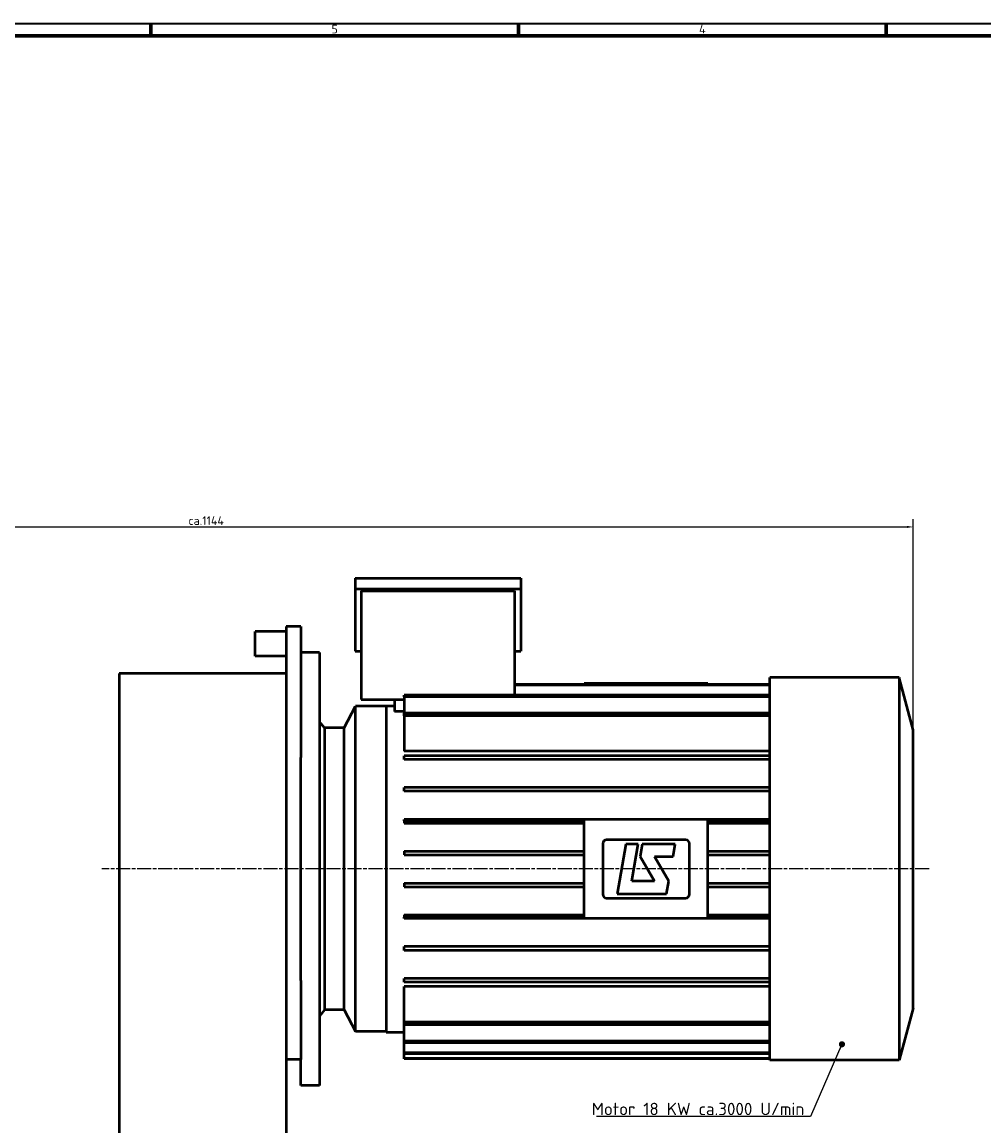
# Model space of a CAD drawing. Header units: millimetres. Extents: x 10 to 2368, y 10 to 1673.
# Tile 7 of 10: x 788 to 1565, y 781 to 1673. Entities that reach past the tile are written whole.
import ezdxf

# ---------------------------------------------------------------- set-up
doc = ezdxf.new("R2010")
doc.units = ezdxf.units.MM
doc.header["$LTSCALE"] = 2
doc.linetypes.add('CHAIN', pattern=[0.3543, 0.2362, -0.0295, 0.0591, -0.0295])
doc.layers.get('0').update_dxf_attribs({"lineweight": 25})
for name, color, linetype, lineweight in [('Bemaßung (ISO)', 7, 'Continuous', 25), ('Mittellinie (ISO)', 7, 'Continuous', 25), ('Rahmen (ISO)', 7, 'Continuous', 70), ('Sichtbar (ISO)', 7, 'Continuous', 50), ('Symbol (ISO)', 7, 'Continuous', 25)]:
    doc.layers.add(name, color=color, linetype=linetype, lineweight=lineweight)
doc.styles.add('Notiztext (DIN)', font='isocpeur.ttf')
doc.dimstyles.new('Standard (DIN)', dxfattribs={"dimscale": 2, "dimtxt": 3.5, "dimasz": 2.5, "dimexe": 3.175, "dimexo": 0.8, "dimgap": 0.8, "dimtad": 1, "dimdec": 3, "dimrnd": 1e-08, "dimtxsty": 'Notiztext (DIN)', "dimcen": 0.09, "dimdle": 10, "dimclrd": 256, "dimclre": 256, "dimclrt": 256, "dimazin": 2, "dimtfac": 0.571429, "dimtdec": 3, "dimtmove": 0, "dimatfit": 3, "dimfxl": 1, "dimtolj": 1, "dimlwd": -1, "dimlwe": -1, "dimarcsym": 0})
doc.dimstyles.new('Standard - Methode 2a (DIN)$7', dxfattribs={"dimscale": 2, "dimtxt": 3.5, "dimasz": 2.5, "dimexe": 3.175, "dimexo": 0.8, "dimgap": 0.8, "dimtad": 1, "dimtih": 1, "dimtoh": 1, "dimrnd": 1e-08, "dimtxsty": 'Notiztext (DIN)', "dimcen": 0.09, "dimdle": 10, "dimclrd": 256, "dimclre": 256, "dimclrt": 256, "dimazin": 2, "dimtfac": 1, "dimtmove": 0, "dimatfit": 3, "dimfxl": 1, "dimtolj": 1, "dimlwd": -1, "dimlwe": -1, "dimarcsym": 0})

# ---------------------------------------------------------------- blocks, each defined once
blk = doc.blocks.new('Ränder Hagen+Goebel Rahmen')
at = {"layer": 'Rahmen (ISO)', "linetype": 'Continuous', "lineweight": 35}
blk.add_line((5, 836), (1184, 836), dxfattribs=at)
at = {"layer": 'Rahmen (ISO)'}
for p, q in [((445.88, 831), (445.88, 836)), ((594.5, 831), (594.5, 836)), ((743.13, 831), (743.13, 836)), ((10, 831), (1179, 831))]:
    blk.add_line(p, q, dxfattribs=at)
at = {"layer": 'Symbol (ISO)', "char_height": 3.5, "attachment_point": 8, "style": 'Notiztext (DIN)'}
for s, insert in [('5', (520.19, 832)), ('4', (668.81, 832))]:
    blk.add_mtext(s, dxfattribs=dict(at, insert=insert))
blk = doc.blocks.new('*D25')
at = {"layer": 'Bemaßung (ISO)'}
for p, q in [((364.12, 689.16), (364.12, 1271.41)), ((1508.12, 1102.66), (1508.12, 1271.41)), ((369.12, 1265.06), (1503.12, 1265.06))]:
    blk.add_line(p, q, dxfattribs=at)
for points in [[(369.12, 1265.9), (369.12, 1264.23), (364.12, 1265.06)], [(1503.12, 1265.9), (1503.12, 1264.23), (1508.12, 1265.06)]]:
    blk.add_solid(points, dxfattribs=at)
at = {"layer": 'Defpoints', "color": 0}
for p in [(1508.12, 1265.06), (1508.12, 1101.06), (364.12, 687.56)]:
    blk.add_point(p, dxfattribs=at)
at = {"layer": 'Bemaßung (ISO)', "insert": (922.12, 1273.66), "char_height": 7, "attachment_point": 1, "style": 'Notiztext (DIN)'}
blk.add_mtext('\\A1;ca.1144', dxfattribs=at)

msp = doc.modelspace()

# ---------------------------------------------------------------- linework, layer by layer
at = {"layer": 'Mittellinie (ISO)', "linetype": 'CHAIN', "ltscale": 23.990969}
msp.add_line((1521.03, 988.5626), (852.1831, 988.5626), dxfattribs=at)
at = {"layer": 'Sichtbar (ISO)'}
for p, q in [((1056.8738, 1223.5626), (1056.8738, 1215.1465)), ((1056.8738, 1223.5626), (1190.8738, 1223.5626)), ((1190.8738, 1223.5626), (1190.8738, 1215.1465)), ((1056.8738, 1215.1465), (1190.8738, 1215.1465)), ((1056.8738, 1215.1465), (1056.8738, 1164.5132)), ((1190.8738, 1215.1465), (1190.8738, 1164.5132)), ((1061.8738, 1213.5132), (1061.8738, 1125.5626)), ((1061.8738, 1213.5132), (1185.8738, 1213.5132)), ((1185.8738, 1213.5132), (1185.8738, 1129.1749)), ((1001.1238, 1180.5626), (976.1238, 1180.5626)), ((976.1238, 1160.5626), (976.1238, 1180.5626)), ((1001.1238, 1184.5626), (1001.1238, 1146.5626)), ((1013.1238, 1184.5626), (1001.1238, 1184.5626)), ((1013.1238, 1184.5626), (1013.1238, 1078.7013)), ((1001.1238, 1160.5626), (976.1238, 1160.5626)), ((1028.1238, 1163.5626), (1013.1238, 1163.5626)), ((1028.1238, 1163.5626), (1028.1238, 813.5626)), ((1056.8738, 1164.5132), (1061.8738, 1164.5132)), ((1185.8738, 1164.5132), (1190.8738, 1164.5132)), ((866.1238, 1146.5626), (866.1238, 626.732)), ((1001.1238, 1146.5626), (866.1238, 1146.5626)), ((1001.1238, 1146.5626), (1001.1238, 496.5626)), ((1392.1238, 833.8626), (1392.1238, 1143.2626)), ((1496.8164, 1143.2626), (1392.1238, 1143.2626)), ((1496.8164, 1143.2626), (1496.8164, 833.8626)), ((1508.1238, 1101.0626), (1496.8164, 1143.2626)), ((1242.1238, 1137.5626), (1185.8738, 1137.5626)), ((1392.1238, 1137.2551), (1185.8738, 1137.2551)), ((1242.1238, 1138.5626), (1242.1238, 1137.5626)), ((1342.1238, 1138.5626), (1242.1238, 1138.5626)), ((1342.1238, 1137.5626), (1242.1238, 1137.5626)), ((1342.1238, 1138.5626), (1342.1238, 1137.5626)), ((1392.1238, 1137.5626), (1342.1238, 1137.5626)), ((1061.8738, 1125.5626), (1096.6238, 1125.5626)), ((1088.6238, 1125.5626), (1088.6238, 1115.7688)), ((1096.6238, 1127.7962), (1096.6238, 1129.1749)), ((1392.1238, 1129.1749), (1096.6238, 1129.1749)), ((1096.6238, 1127.7962), (1096.6238, 1114.5766)), ((1392.1238, 1127.7962), (1096.6238, 1127.7962)), ((1048.1238, 1102.5626), (1057.1238, 1120.0626)), ((1057.1238, 857.0626), (1057.1238, 1120.0626)), ((1082.1238, 1120.0626), (1057.1238, 1120.0626)), ((1082.1238, 1120.5626), (1082.1238, 856.5626)), ((1082.1238, 1120.5626), (1088.6238, 1120.5626)), ((1096.6238, 1115.7688), (1088.6238, 1115.7688)), ((1032.1238, 1102.5626), (1028.1238, 1107.5626)), ((1096.6238, 1112.4149), (1096.6238, 1114.5766)), ((1392.1238, 1114.5766), (1096.6238, 1114.5766)), ((1392.1238, 1112.4149), (1096.6238, 1112.4149)), ((1096.6238, 1112.4149), (1096.6238, 1083.6804)), ((1032.1238, 1102.5626), (1032.1238, 874.5626)), ((1048.1238, 1102.5626), (1032.1238, 1102.5626)), ((1048.1238, 874.5626), (1048.1238, 1102.5626)), ((1508.1238, 876.0626), (1508.1238, 1101.0626)), ((1392.1238, 1083.6804), (1096.6238, 1083.6804)), ((1392.1238, 1080.0863), (1096.6238, 1080.0863)), ((1096.6238, 1077.0863), (1096.6238, 1080.0863)), ((1013.1238, 898.4238), (1013.1238, 1078.7013)), ((1392.1238, 1077.0863), (1096.6238, 1077.0863)), ((1392.1238, 1054.3653), (1096.6238, 1054.3653)), ((1096.6238, 1051.3653), (1096.6238, 1054.3653)), ((1392.1238, 1051.3653), (1096.6238, 1051.3653)), ((1392.1238, 1028.6442), (1096.6238, 1028.6442)), ((1096.6238, 1027.4856), (1096.6238, 1028.6442)), ((1242.1238, 1027.4856), (1096.6238, 1027.4856)), ((1096.6238, 1027.4856), (1096.6238, 1025.6442)), ((1342.1238, 1028.5626), (1242.1238, 1028.5626)), ((1242.1238, 948.5626), (1242.1238, 1028.5626)), ((1342.1238, 948.5626), (1342.1238, 1028.5626)), ((1392.1238, 1027.4856), (1342.1238, 1027.4856)), ((1096.6238, 1025.6442), (1242.1238, 1025.6442)), ((1342.1238, 1025.6442), (1392.1238, 1025.6442)), ((1257.1238, 1009.0626), (1257.1238, 968.0626)), ((1324.1238, 1012.0626), (1260.1238, 1012.0626)), ((1275.6769, 1008.5626), (1268.6238, 968.5626)), ((1285.8312, 1008.5626), (1275.6769, 1008.5626)), ((1280.5414, 978.5626), (1285.8312, 1008.5626)), ((1289.0564, 1008.5626), (1287.2931, 998.5626)), ((1315.6769, 1008.5626), (1289.0564, 1008.5626)), ((1313.9136, 998.5626), (1315.6769, 1008.5626)), ((1327.1238, 968.0626), (1327.1238, 1009.0626)), ((1096.6238, 1002.9231), (1096.6238, 999.9231)), ((1096.6238, 1002.9231), (1242.1238, 1002.9231)), ((1096.6238, 999.9231), (1242.1238, 999.9231)), ((1342.1238, 1002.9231), (1392.1238, 1002.9231)), ((1342.1238, 999.9231), (1392.1238, 999.9231)), ((1287.2931, 998.5626), (1298.8401, 978.5626)), ((1298.8401, 998.5626), (1313.9136, 998.5626)), ((1310.3871, 978.5626), (1298.8401, 998.5626)), ((1096.6238, 977.202), (1096.6238, 974.202)), ((1096.6238, 977.202), (1242.1238, 977.202)), ((1096.6238, 974.202), (1242.1238, 974.202)), ((1298.8401, 978.5626), (1280.5414, 978.5626)), ((1308.6238, 968.5626), (1310.3871, 978.5626)), ((1342.1238, 977.202), (1392.1238, 977.202)), ((1342.1238, 974.202), (1392.1238, 974.202)), ((1260.1238, 965.0626), (1324.1238, 965.0626)), ((1268.6238, 968.5626), (1308.6238, 968.5626)), ((1096.6238, 951.4809), (1096.6238, 949.6396)), ((1096.6238, 951.4809), (1242.1238, 951.4809)), ((1096.6238, 948.4809), (1096.6238, 949.6396)), ((1242.1238, 949.6396), (1096.6238, 949.6396)), ((1392.1238, 948.4809), (1096.6238, 948.4809)), ((1342.1238, 948.5626), (1242.1238, 948.5626)), ((1342.1238, 951.4809), (1392.1238, 951.4809)), ((1392.1238, 949.6396), (1342.1238, 949.6396)), ((1096.6238, 922.7599), (1096.6238, 925.7599)), ((1392.1238, 925.7599), (1096.6238, 925.7599)), ((1392.1238, 922.7599), (1096.6238, 922.7599)), ((1013.1238, 898.4238), (1013.1238, 834.5626)), ((1096.6238, 897.0388), (1096.6238, 900.0388)), ((1392.1238, 900.0388), (1096.6238, 900.0388)), ((1392.1238, 897.0388), (1096.6238, 897.0388)), ((1392.1238, 893.4448), (1096.6238, 893.4448)), ((1096.6238, 864.7102), (1096.6238, 893.4448)), ((1032.1238, 874.5626), (1028.1238, 869.5626)), ((1048.1238, 874.5626), (1032.1238, 874.5626)), ((1048.1238, 874.5626), (1057.1238, 857.0626)), ((1508.1238, 876.0626), (1496.8164, 833.8626)), ((1082.1238, 857.0626), (1057.1238, 857.0626)), ((1096.6238, 862.5485), (1096.6238, 864.7102)), ((1392.1238, 864.7102), (1096.6238, 864.7102)), ((1096.6238, 849.3289), (1096.6238, 862.5485)), ((1392.1238, 862.5485), (1096.6238, 862.5485)), ((1082.1238, 856.5626), (1096.6238, 856.5626)), ((1096.6238, 847.9503), (1096.6238, 849.3289)), ((1392.1238, 849.3289), (1096.6238, 849.3289)), ((1096.6238, 839.87), (1096.6238, 847.9503)), ((1392.1238, 847.9503), (1096.6238, 847.9503)), ((1392.1238, 839.87), (1096.6238, 839.87)), ((1096.6238, 839.0937), (1096.6238, 839.87)), ((1096.6238, 835.2336), (1096.6238, 839.0937)), ((1392.1238, 839.0937), (1096.6238, 839.0937)), ((1013.1238, 834.5626), (1001.1238, 834.5626)), ((1013.1238, 813.5626), (1013.1238, 834.5626)), ((1392.1238, 835.2336), (1096.6238, 835.2336)), ((1096.6238, 834.9822), (1096.6238, 835.2336)), ((1392.1238, 834.9822), (1096.6238, 834.9822)), ((1496.8164, 833.8626), (1392.1238, 833.8626)), ((1028.1238, 813.5626), (1013.1238, 813.5626))]:
    msp.add_line(p, q, dxfattribs=at)
for centre, start, end in [((1260.1238, 1009.0626), 90, 180), ((1324.1238, 1009.0626), 0, 90), ((1260.1238, 968.0626), 180, 270), ((1324.1238, 968.0626), 270, 0)]:
    msp.add_arc(centre, 3, start, end, dxfattribs=at)

# ---------------------------------------------------------------- block references
at = {"xscale": 2, "yscale": 2, "zscale": 2}
msp.add_blockref('Ränder Hagen+Goebel Rahmen', (0, 0), dxfattribs=at)

# ---------------------------------------------------------------- texts
at = {"layer": 'Symbol (ISO)', "insert": (1420.0926, 789.5468), "char_height": 10, "width": 190.326137, "attachment_point": 9, "style": 'Notiztext (DIN)'}
msp.add_mtext('{\\fISOCPEUR|b0|i0;\\H10.0000;Motor 18 KW ca.3000 U/min}', dxfattribs=at)

# ---------------------------------------------------------------- dimensions: what is measured, and where the dimension line sits
at = {"layer": 'Bemaßung (ISO)'}
dim = msp.add_linear_dim(base=(1508.1238, 1265.0626), p1=(364.1238, 687.5626), p2=(1508.1238, 1101.0626), angle=180, text='ca.<>', dimstyle='Standard (DIN)', override={"dimdec": 3, "dimtp": 0, "dimtm": 0, "dimtdec": 3, "dimatfit": 2}, dxfattribs=at)
dim.commit()
dim.dimension.update_dxf_attribs({"geometry": '*D25', "text_midpoint": (936.1238, 1265.0626), "dimtype": 160})

# ---------------------------------------------------------------- leaders
at = {"layer": 'Symbol (ISO)', "annotation_type": 0, "has_hookline": 1, "hookline_direction": 1, "text_width": 168}
msp.add_leader([(1450.5024, 846.8094), (1425.0926, 788.3801), (1420.0926, 788.3801)], dimstyle='Standard - Methode 2a (DIN)$7', override={"dimasz": 2.5, "dimgap": 0, "dimtad": 1, "dimldrblk": 'Dot'}, dxfattribs=at)

doc.saveas('drawing.dxf')
